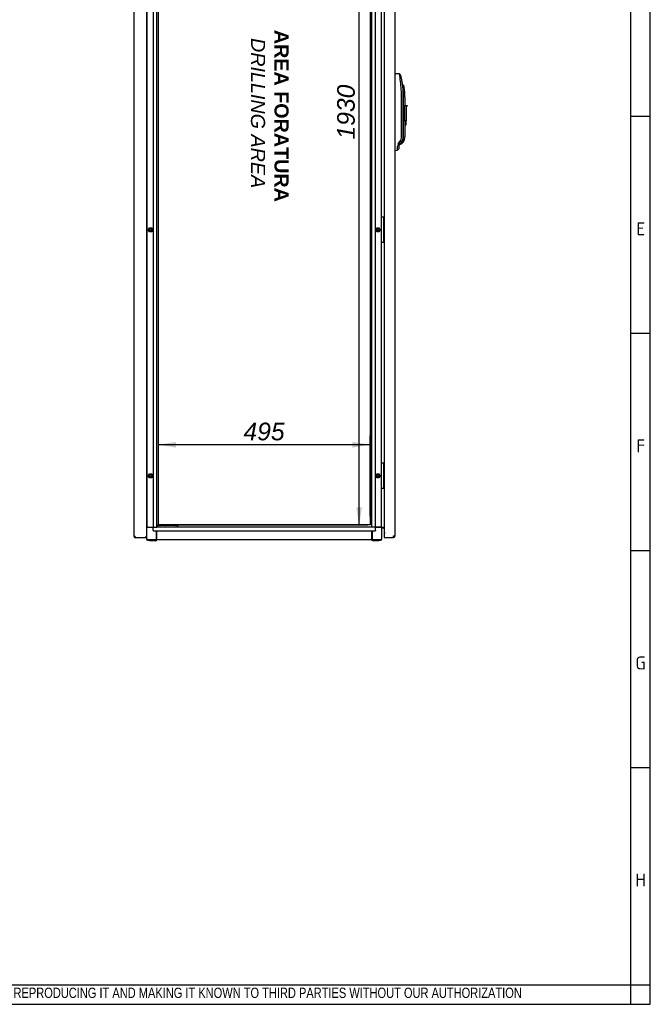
# Paper-space layout 'Layout1' of a CAD drawing. Extents: x 94 to 6181, y 158 to 4314.
# Tile 8 of 11: x 4706 to 6181, y 164 to 2466. Entities that reach past the tile are written whole.
import ezdxf
from ezdxf.lldxf.tags import DXFTag

# ---------------------------------------------------------------- set-up
doc = ezdxf.new("R2010")
doc.units = 0
doc.header["$LTSCALE"] = 15
doc.layers.get('0').update_dxf_attribs({"linetype": 'CONTINUOUS'})
for name, color, linetype in [('_TRANSLATION', 7, 'CONTINUOUS'), ('AE00198_03', 7, 'CONTINUOUS'), ('AE00219_00', 7, 'CONTINUOUS'), ('AE00219_03', 7, 'CONTINUOUS'), ('AE00368_00', 7, 'CONTINUOUS'), ('AE00500_10', 7, 'CONTINUOUS'), ('AE00992_10', 7, 'CONTINUOUS'), ('DEFAULT', 7, 'CONTINUOUS'), ('DV3__TRANSLATION', 7, 'CONTINUOUS'), ('F0000000_08', 7, 'CONTINUOUS'), ('F0000000_27', 7, 'CONTINUOUS'), ('F0000000_28', 7, 'CONTINUOUS'), ('M0000000_06', 7, 'CONTINUOUS'), ('M0000000_14', 7, 'CONTINUOUS'), ('M0000000_39', 7, 'CONTINUOUS'), ('M0000000_53', 7, 'CONTINUOUS'), ('M0000000_57', 7, 'CONTINUOUS')]:
    doc.layers.add(name, color=color, linetype=linetype)
doc.styles.add('SEACAD_ARIAL', font='arial.ttf')
doc.styles.add('SEACAD_ARIALI', font='ariali.ttf')
tags = doc.linetypes.add('CENTER2', pattern=[28.575, 19.05, -3.175, 3.175, -3.175]).pattern_tags.tags
tags[10:11] = [DXFTag(74, 4), DXFTag(75, 0), DXFTag(340, '0'), DXFTag(46, 0.0), DXFTag(50, 0.0), DXFTag(44, 0.0), DXFTag(45, 0.0)]
tags[8:9] = [DXFTag(74, 4), DXFTag(75, 0), DXFTag(340, '0'), DXFTag(46, 0.0), DXFTag(50, 0.0), DXFTag(44, 0.0), DXFTag(45, 0.0)]
tags[6:7] = [DXFTag(74, 4), DXFTag(75, 0), DXFTag(340, '0'), DXFTag(46, 0.0), DXFTag(50, 0.0), DXFTag(44, 0.0), DXFTag(45, 0.0)]
tags[4:5] = [DXFTag(74, 4), DXFTag(75, 0), DXFTag(340, '0'), DXFTag(46, 0.0), DXFTag(50, 0.0), DXFTag(44, 0.0), DXFTag(45, 0.0)]
doc.dimstyles.new('ISO', dxfattribs={"dimtxt": 13.75, "dimasz": 13.75, "dimexe": 6.875, "dimexo": 6.875, "dimgap": 3.4375, "dimtad": 1, "dimdec": 1, "dimtxsty": 'SEACAD_ARIAL', "dimblk1": '_SE_FILLED', "dimblk2": '_SE_FILLED', "dimsah": 1, "dimcen": 6.875, "dimazin": 3, "dimtfac": 0.7, "dimtdec": 3, "dimtmove": 0, "dimatfit": 3})

# ---------------------------------------------------------------- blocks, each defined once
blk = doc.blocks.new('DMBLK61')
at = {"layer": '_TRANSLATION', "linetype": 'CONTINUOUS'}
for points in [[(5507.4, 3173.4), (5500.5, 3214.6), (5493.6, 3173.4)], [(5507.4, 1325.9), (5493.6, 1325.9), (5500.5, 1284.6)]]:
    blk.add_hatch(color=7, dxfattribs=at).paths.add_polyline_path(points)
at = {"layer": '_TRANSLATION', "color": 7, "linetype": 'CONTINUOUS'}
for p, q in [((5051.6, 3214.6), (5521.1, 3214.6)), ((5500.5, 1284.6), (5500.5, 3214.6)), ((5051.6, 1284.6), (5521.1, 1284.6))]:
    blk.add_line(p, q, dxfattribs=at)
at = {"layer": '_TRANSLATION', "color": 7, "linetype": 'CONTINUOUS', "style": 'SEACAD_ARIALI'}
blk.add_text('1930', height=41.25, rotation=90, dxfattribs=at).set_placement((5490.2, 2185.5))
blk = doc.blocks.new('_SE_FILLED')
at = {"color": 0}
blk.add_line((0, 0), (-1, 0), dxfattribs=at)
blk.add_solid([(0, 0), (-1, -0.1665), (-1, 0.1665), (0, 0)], dxfattribs=at)
blk = doc.blocks.new('DMBLK62')
at = {"layer": '_TRANSLATION', "linetype": 'CONTINUOUS'}
for points in [[(5072.3, 1479), (5031, 1472.2), (5072.3, 1465.3)], [(5484.8, 1479), (5484.8, 1465.3), (5526, 1472.2)]]:
    blk.add_hatch(color=7, dxfattribs=at).paths.add_polyline_path(points)
at = {"layer": '_TRANSLATION', "color": 7, "linetype": 'CONTINUOUS'}
for p, q in [((5031, 1305.2), (5031, 1492.8)), ((5526, 1305.2), (5526, 1492.8)), ((5526, 1472.2), (5031, 1472.2))]:
    blk.add_line(p, q, dxfattribs=at)
at = {"layer": '_TRANSLATION', "color": 7, "linetype": 'CONTINUOUS', "style": 'SEACAD_ARIALI'}
blk.add_text('495', height=41.25, dxfattribs=at).set_placement((5229.9, 1482.5))

psp = doc.layouts.get("Layout1")

# ---------------------------------------------------------------- linework, layer by layer
at = {"color": 7, "linetype": 'CONTINUOUS'}
for p, q in [((6181.38, 164.39), (6181.38, 4313.83)), ((6181.38, 2239.11), (6135.95, 2239.11)), ((6181.38, 1731.79), (6135.95, 1731.79)), ((6181.38, 1224.46), (6135.95, 1224.46)), ((6181.38, 717.14), (6135.95, 717.14)), ((93.52, 164.39), (6181.38, 164.39))]:
    psp.add_line(p, q, dxfattribs=at)
at = {"layer": 'AE00198_03', "color": 7, "linetype": 'CONTINUOUS'}
for p, q in [((5558.22, 2002.37), (5557.52, 2002.37)), ((5558.22, 1991.87), (5558.22, 2002.37)), ((5557.52, 1991.87), (5558.22, 1991.87)), ((5558.22, 1957.37), (5557.52, 1957.37)), ((5558.22, 1946.87), (5558.22, 1957.37)), ((5557.52, 1946.87), (5558.22, 1946.87)), ((5558.22, 1427.37), (5557.52, 1427.37)), ((5558.22, 1416.87), (5558.22, 1427.37)), ((5557.52, 1416.87), (5558.22, 1416.87)), ((5558.22, 1382.37), (5557.52, 1382.37)), ((5558.22, 1371.87), (5558.22, 1382.37)), ((5557.52, 1371.87), (5558.22, 1371.87))]:
    psp.add_line(p, q, dxfattribs=at)
for centre, start, end in [((5552.85, 1996.44), 39.5208, 47.82528), ((5552.85, 1997.8), 312.17472, 320.4792), ((5552.85, 1951.44), 39.5208, 47.82528), ((5552.85, 1952.8), 312.17472, 320.4792), ((5552.85, 1421.44), 39.5208, 47.82528), ((5552.85, 1422.8), 312.17472, 320.4792), ((5552.85, 1376.44), 39.5208, 47.82528), ((5552.85, 1377.8), 312.17472, 320.4792)]:
    psp.add_arc(centre, 8, start, end, dxfattribs=at)
at = {"layer": 'AE00219_00', "color": 7, "linetype": 'CONTINUOUS'}
for p, q in [((5037.7, 1280.12), (5038.02, 1279.82)), ((5044.02, 1279.82), (5038.02, 1279.82)), ((5038.02, 1279.82), (5038.02, 1279.62)), ((5044.02, 1279.82), (5044.35, 1280.12)), ((5044.02, 1279.62), (5044.02, 1279.82)), ((5062.7, 1280.12), (5063.02, 1279.82)), ((5069.02, 1279.82), (5063.02, 1279.82)), ((5063.02, 1279.82), (5063.02, 1279.62)), ((5069.02, 1279.82), (5069.35, 1280.12)), ((5069.02, 1279.62), (5069.02, 1279.82))]:
    psp.add_line(p, q, dxfattribs=at)
at = {"layer": 'AE00219_03', "color": 7, "linetype": 'CONTINUOUS'}
for p, q in [((4973.82, 1958.12), (4973.82, 1946.12)), ((4974.02, 1958.12), (4973.82, 1958.12)), ((4973.82, 1946.12), (4974.02, 1946.12)), ((4973.82, 1383.12), (4973.82, 1371.12)), ((4974.02, 1383.12), (4973.82, 1383.12)), ((4973.82, 1371.12), (4974.02, 1371.12))]:
    psp.add_line(p, q, dxfattribs=at)
at = {"layer": 'AE00368_00', "color": 7, "linetype": 'CONTINUOUS'}
for p, q in [((5030.82, 1280.12), (5030.82, 1279.62)), ((5051.22, 1279.62), (5051.22, 1280.12)), ((5055.82, 1280.12), (5055.82, 1279.62)), ((5076.22, 1280.12), (5075.52, 1280.12)), ((5076.22, 1279.62), (5076.22, 1280.12))]:
    psp.add_line(p, q, dxfattribs=at)
for centre, start, end in [((5034.62, 1279.42), 16.60155, 90), ((5047.42, 1279.42), 90, 163.39845), ((5059.62, 1279.42), 16.60155, 90), ((5072.42, 1279.42), 90, 163.39845)]:
    psp.add_arc(centre, 0.7, start, end, dxfattribs=at)
at = {"layer": 'AE00500_10', "color": 7, "linetype": 'CONTINUOUS'}
for p, q in [((5003.52, 2001.82), (5004.02, 2001.82)), ((5004.02, 1992.42), (5003.52, 1992.42)), ((5007.11, 1974.65), (5009.8, 1979.3)), ((5009.84, 1979.32), (5015.21, 1979.32)), ((5015.25, 1979.3), (5017.94, 1974.65)), ((5539.11, 1974.65), (5541.8, 1979.3)), ((5541.84, 1979.32), (5547.21, 1979.32)), ((5547.25, 1979.3), (5549.94, 1974.65)), ((5003.52, 1956.82), (5004.02, 1956.82)), ((5009.8, 1969.95), (5007.11, 1974.6)), ((5008.19, 1974.62), (5010.36, 1978.37)), ((5010.36, 1970.87), (5008.19, 1974.62)), ((5015.21, 1969.92), (5009.84, 1969.92)), ((5010.36, 1978.37), (5014.69, 1978.37)), ((5014.69, 1970.87), (5010.36, 1970.87)), ((5014.69, 1978.37), (5016.85, 1974.62)), ((5016.85, 1974.62), (5014.69, 1970.87)), ((5017.94, 1974.6), (5015.25, 1969.95)), ((5541.8, 1969.95), (5539.11, 1974.6)), ((5540.19, 1974.62), (5542.36, 1978.37)), ((5542.36, 1970.87), (5540.19, 1974.62)), ((5547.21, 1969.92), (5541.84, 1969.92)), ((5542.36, 1978.37), (5546.69, 1978.37)), ((5546.69, 1970.87), (5542.36, 1970.87)), ((5546.69, 1978.37), (5548.85, 1974.62)), ((5548.85, 1974.62), (5546.69, 1970.87)), ((5549.94, 1974.6), (5547.25, 1969.95)), ((5004.02, 1947.42), (5003.52, 1947.42)), ((5003.52, 1426.82), (5004.02, 1426.82)), ((5004.02, 1417.42), (5003.52, 1417.42)), ((5007.11, 1399.65), (5009.8, 1404.3)), ((5009.84, 1404.32), (5015.21, 1404.32)), ((5015.25, 1404.3), (5017.94, 1399.65)), ((5539.11, 1399.65), (5541.8, 1404.3)), ((5541.84, 1404.32), (5547.21, 1404.32)), ((5547.25, 1404.3), (5549.94, 1399.65)), ((5003.52, 1381.82), (5004.02, 1381.82)), ((5009.8, 1394.95), (5007.11, 1399.6)), ((5008.19, 1399.62), (5010.36, 1403.37)), ((5010.36, 1395.87), (5008.19, 1399.62)), ((5015.21, 1394.92), (5009.84, 1394.92)), ((5010.36, 1403.37), (5014.69, 1403.37)), ((5014.69, 1395.87), (5010.36, 1395.87)), ((5014.69, 1403.37), (5016.85, 1399.62)), ((5016.85, 1399.62), (5014.69, 1395.87)), ((5017.94, 1399.6), (5015.25, 1394.95)), ((5541.8, 1394.95), (5539.11, 1399.6)), ((5540.19, 1399.62), (5542.36, 1403.37)), ((5542.36, 1395.87), (5540.19, 1399.62)), ((5547.21, 1394.92), (5541.84, 1394.92)), ((5542.36, 1403.37), (5546.69, 1403.37)), ((5546.69, 1395.87), (5542.36, 1395.87)), ((5546.69, 1403.37), (5548.85, 1399.62)), ((5548.85, 1399.62), (5546.69, 1395.87)), ((5549.94, 1399.6), (5547.25, 1394.95)), ((5004.02, 1372.42), (5003.52, 1372.42))]:
    psp.add_line(p, q, dxfattribs=at)
for centre in [(5012.52, 1974.62), (5544.52, 1974.62), (5012.52, 1399.62), (5544.52, 1399.62)]:
    psp.add_circle(centre, 2.46, dxfattribs=at)
for centre, radius, start, end in [((5009.84, 1979.27), 0.05, 90, 150), ((5015.21, 1979.27), 0.05, 30, 90), ((5541.84, 1979.27), 0.05, 90, 150), ((5547.21, 1979.27), 0.05, 30, 90), ((5007.16, 1974.62), 0.05, 150, 210), ((5012.52, 1974.62), 3, 75, 15), ((5009.84, 1969.97), 0.05, 210, 270), ((5015.21, 1969.97), 0.05, 270, 330), ((5017.89, 1974.62), 0.05, 330, 30), ((5539.16, 1974.62), 0.05, 150, 210), ((5544.52, 1974.62), 3, 75, 15), ((5541.84, 1969.97), 0.05, 210, 270), ((5547.21, 1969.97), 0.05, 270, 330), ((5549.89, 1974.62), 0.05, 330, 30), ((5009.84, 1404.27), 0.05, 90, 150), ((5015.21, 1404.27), 0.05, 30, 90), ((5541.84, 1404.27), 0.05, 90, 150), ((5547.21, 1404.27), 0.05, 30, 90), ((5007.16, 1399.62), 0.05, 150, 210), ((5012.52, 1399.62), 3, 75, 15), ((5009.84, 1394.97), 0.05, 210, 270), ((5015.21, 1394.97), 0.05, 270, 330), ((5017.89, 1399.62), 0.05, 330, 30), ((5539.16, 1399.62), 0.05, 150, 210), ((5544.52, 1399.62), 3, 75, 15), ((5541.84, 1394.97), 0.05, 210, 270), ((5547.21, 1394.97), 0.05, 270, 330), ((5549.89, 1399.62), 0.05, 330, 30)]:
    psp.add_arc(centre, radius, start, end, dxfattribs=at)
at = {"layer": 'AE00992_10', "color": 7, "linetype": 'CONTINUOUS'}
for p, q in [((5584.52, 2339.12), (5584.83, 2339.11)), ((5594.7, 2338.76), (5598.08, 2335.87)), ((5600.43, 2321.69), (5597.01, 2321.2)), ((5600.43, 2321.69), (5602.43, 2302.15)), ((5602.06, 2313.46), (5601.27, 2313.46)), ((5605.01, 2311.02), (5602.06, 2313.46)), ((5602.43, 2302.15), (5602.44, 2300.61)), ((5599.57, 2191.79), (5599.57, 2284.12)), ((5602.44, 2300.61), (5602.92, 2284.12)), ((5602.92, 2284.12), (5602.92, 2191.79)), ((5606.54, 2300.96), (5603.56, 2300.61)), ((5604.52, 2191.74), (5604.52, 2284.12)), ((5607.52, 2284.12), (5607.52, 2265.13)), ((5607.52, 2265.13), (5610.02, 2265.13)), ((5607.52, 2229.13), (5607.52, 2265.13)), ((5610.02, 2265.13), (5610.02, 2263.13)), ((5610.02, 2265.13), (5612.52, 2265.13)), ((5610.02, 2263.13), (5610.02, 2229.13)), ((5612.52, 2263.13), (5610.02, 2263.13)), ((5612.52, 2265.13), (5612.52, 2263.13)), ((5607.52, 2228.41), (5607.52, 2229.13)), ((5610.02, 2229.13), (5607.52, 2229.13)), ((5607.52, 2228.41), (5607.52, 2191.74)), ((5607.52, 2220.13), (5610.02, 2220.13)), ((5610.02, 2220.13), (5610.02, 2229.13)), ((5593.52, 2163.89), (5590.08, 2160.32)), ((5593.52, 2170.77), (5590.12, 2168.97)), ((5591.8, 2175.41), (5593.28, 2177.92)), ((5594.52, 2173.77), (5591.8, 2175.41)), ((5593.28, 2177.92), (5596.3, 2181.94)), ((5596.02, 2175.77), (5593.28, 2177.92)), ((5593.52, 2170.77), (5593.52, 2163.89)), ((5594.43, 2173.46), (5594.52, 2173.46)), ((5596.02, 2175.77), (5594.52, 2173.77)), ((5594.52, 2173.46), (5599.65, 2175.58)), ((5599.04, 2179.8), (5596.02, 2175.77)), ((5599.04, 2179.8), (5596.3, 2181.94)), ((5598.37, 2178.91), (5599.28, 2179.47)), ((5599.28, 2180.13), (5599.04, 2179.8)), ((5601.67, 2177.6), (5599.65, 2175.58)), ((5603.95, 2180.34), (5601.67, 2177.6)), ((5584.83, 2160.13), (5584.52, 2160.12)), ((5590.08, 2160.32), (5590.08, 2160.32))]:
    psp.add_line(p, q, dxfattribs=at)
for centre, radius, start, end in [((5305.73, 2291.71), 292.77, 5.78029, 9.24847), ((5329.85, 2284.12), 273.18, 7.90425, 10.9191), ((5330.34, 2284.15), 269.24, 359.9947, 7.90951), ((5365.24, 2279.23), 239.28, 5.1262, 8.22455), ((5462.56, 2284.12), 144.97, 6.66995, 10.69218), ((5462.56, 2284.12), 141.97, 0, 6.66995), ((5462.56, 2284.12), 144.97, 0, 6.66995), ((5583.13, 2191.79), 16.44, 323.21101, 359.97779), ((5587.52, 2191.74), 17, 313.77084, 0), ((5587.52, 2191.74), 20, 325.22791, 0), ((5379.34, 2165.73), 210.81, 358.52886, 0.88139), ((5602.82, 2169.1), 12.7, 150.18963, 180.57021), ((5598.52, 2170.77), 5, 143.18881, 180.0006), ((5605.07, 2161.36), 19.02, 93.37958, 107.72511)]:
    psp.add_arc(centre, radius, start, end, dxfattribs=at)
for centre, major_axis, start_param, end_param in [((5584.22, 2321.62), (-501.44, 17.51), 4.6927123, 4.712389), ((5584.22, 2177.62), (-501.44, -17.51), 1.5707963, 1.5812581)]:
    psp.add_ellipse(centre, major_axis=major_axis, ratio=0.0348783, start_param=start_param, end_param=end_param, dxfattribs=at)
for points, degree, knots in [([(5602.92, 2191.79), (5602.93, 2188.68), (5601.98, 2185.67), (5601.04, 2182.67), (5599.28, 2180.13)], 2, [0, 0, 0, 0.5, 0.5, 1, 1, 1]), ([(5594.52, 2173.46), (5594.52, 2173.46), (5594.53, 2173.47), (5594.56, 2173.51), (5594.61, 2173.59), (5594.67, 2173.69), (5594.75, 2173.83), (5594.86, 2173.99), (5594.98, 2174.19), (5595.12, 2174.41), (5595.27, 2174.67), (5595.45, 2174.95), (5595.58, 2175.17), (5595.65, 2175.28)], 3, [0.50001523, 0.50001523, 0.50001523, 0.50001523, 0.54423666, 0.58862653, 0.63321161, 0.67801832, 0.72307269, 0.76840034, 0.8140264, 0.85997552, 0.90627186, 0.95293901, 1, 1, 1, 1])]:
    psp.add_open_spline(points, degree=degree, knots=knots, dxfattribs=at)
at = {"layer": 'DEFAULT', "color": 7, "linetype": 'CONTINUOUS'}
for p, q in [((6135.95, 164.39), (6135.95, 4313.83)), ((93.52, 209.82), (6181.38, 209.82))]:
    psp.add_line(p, q, dxfattribs=at)
at = {"layer": 'DV3__TRANSLATION', "color": 7, "linetype": 'CENTER2'}
for p, q in [((5031.02, 1284.62), (5031.02, 3214.62)), ((5526.02, 3214.62), (5526.02, 1284.62)), ((5526.02, 1284.62), (5031.02, 1284.62))]:
    psp.add_line(p, q, dxfattribs=at)
at = {"layer": 'F0000000_08', "color": 7, "linetype": 'CONTINUOUS'}
for p, q in [((5553.02, 1945.12), (5553.02, 2004.12)), ((5553.52, 2004.62), (5554.02, 2004.62)), ((5554.02, 2004.62), (5556.52, 2004.62)), ((5556.52, 2004.62), (5557.02, 2004.62)), ((5557.02, 2004.62), (5557.12, 2004.62)), ((5557.27, 2004.62), (5557.12, 2004.62)), ((5557.52, 2004.12), (5557.52, 1945.12)), ((5557.67, 2004.42), (5559.02, 2002.62)), ((5554.02, 1944.62), (5553.52, 1944.62)), ((5556.52, 1944.62), (5554.02, 1944.62)), ((5557.02, 1944.62), (5556.52, 1944.62)), ((5557.12, 1944.62), (5557.02, 1944.62)), ((5559.02, 1946.62), (5557.67, 1944.82)), ((5553.02, 1370.12), (5553.02, 1429.12)), ((5553.52, 1429.62), (5554.02, 1429.62)), ((5554.02, 1429.62), (5556.52, 1429.62)), ((5556.52, 1429.62), (5557.02, 1429.62)), ((5557.02, 1429.62), (5557.12, 1429.62)), ((5557.27, 1429.62), (5557.12, 1429.62)), ((5557.52, 1429.12), (5557.52, 1370.12)), ((5557.67, 1429.42), (5559.02, 1427.62)), ((5554.02, 1369.62), (5553.52, 1369.62)), ((5556.52, 1369.62), (5554.02, 1369.62)), ((5557.02, 1369.62), (5556.52, 1369.62)), ((5557.12, 1369.62), (5557.02, 1369.62)), ((5559.02, 1371.62), (5557.67, 1369.82))]:
    psp.add_line(p, q, dxfattribs=at)
for centre, start, end in [((5553.52, 2004.12), 90, 180), ((5557.02, 2004.12), 0, 90), ((5557.27, 2004.12), 36.8699, 90), ((5553.52, 1945.12), 180, 270), ((5557.02, 1945.12), 270, 0), ((5557.27, 1945.12), 270, 323.1301), ((5553.52, 1429.12), 90, 180), ((5557.02, 1429.12), 0, 90), ((5557.27, 1429.12), 36.8699, 90), ((5553.52, 1370.12), 180, 270), ((5557.02, 1370.12), 270, 0), ((5557.27, 1370.12), 270, 323.1301)]:
    psp.add_arc(centre, 0.5, start, end, dxfattribs=at)
at = {"layer": 'F0000000_27', "color": 7, "linetype": 'CONTINUOUS'}
for p, q in [((4974.02, 1257.42), (4974.02, 3241.82)), ((5003.52, 1256.12), (5003.52, 3243.12)), ((4976.82, 1257.42), (4974.02, 1257.42)), ((4976.82, 1254.62), (4976.84, 1254.62)), ((5002.02, 1254.62), (4976.84, 1254.62)), ((5002.02, 1256.12), (5000.72, 1257.42)), ((5002.02, 1256.12), (5000.72, 1257.42)), ((5002.02, 1254.62), (5002.02, 1256.12)), ((5003.52, 1256.12), (5002.02, 1256.12)), ((5003.52, 1256.12), (5002.02, 1256.12)), ((5003.52, 1254.62), (5002.02, 1254.62)), ((5003.52, 1254.62), (5003.52, 1256.12))]:
    psp.add_line(p, q, dxfattribs=at)
for centre, radius, start, end in [((4976.82, 1257.42), 2.8, 180, 270), ((5150.82, 1257.26), 174, 179.94822, 180.87028)]:
    psp.add_arc(centre, radius, start, end, dxfattribs=at)
at = {"layer": 'F0000000_28', "color": 7, "linetype": 'CONTINUOUS'}
for p, q in [((5559.02, 3234.12), (5559.02, 1265.12)), ((5584.52, 1259.12), (5584.52, 3240.12)), ((5561.52, 1265.12), (5559.02, 1265.12)), ((5561.62, 1265.11), (5559.02, 1265.11)), ((5559.02, 1265.11), (5559.02, 1259.12)), ((5559.02, 1259.12), (5559.02, 1255.12)), ((5559.02, 1255.12), (5580.5, 1255.12)), ((5561.52, 1265.12), (5561.62, 1265.12)), ((5561.62, 1265.12), (5561.62, 1265.11)), ((5580.52, 1255.12), (5580.5, 1255.12)), ((5580.52, 1259.12), (5584.52, 1259.12))]:
    psp.add_line(p, q, dxfattribs=at)
for centre, radius, start, end in [((5225.46, 1258.9), 355.07, 359.39079, 0.03626), ((5580.52, 1259.12), 4, 270.00213, 359.99787)]:
    psp.add_arc(centre, radius, start, end, dxfattribs=at)
at = {"layer": 'M0000000_06', "color": 7, "linetype": 'CONTINUOUS'}
for p, q in [((5006.52, 1279.62), (5003.52, 1279.62)), ((5006.52, 1278.62), (5003.52, 1278.62)), ((5004.02, 1252.12), (5004.02, 1278.62)), ((5006.52, 1279.62), (5018.52, 1279.62)), ((5018.52, 1278.62), (5006.52, 1278.62)), ((5026.52, 1252.12), (5026.52, 1270.62)), ((5027.52, 1252.12), (5027.52, 1270.62)), ((5529.52, 1270.62), (5529.52, 1252.12)), ((5530.52, 1270.62), (5530.52, 1252.12)), ((5550.52, 1279.62), (5538.52, 1279.62)), ((5550.52, 1278.62), (5538.52, 1278.62)), ((5553.77, 1279.62), (5550.52, 1279.62)), ((5553.77, 1278.62), (5550.52, 1278.62)), ((5553.02, 1278.62), (5553.02, 1252.12)), ((5553.77, 1278.62), (5553.77, 1279.62)), ((5553.77, 1252.12), (5553.77, 1278.62)), ((5003.27, 1256.12), (5003.27, 1256.12)), ((5003.27, 1254.62), (5003.27, 1252.12)), ((5026.52, 1249.62), (5006.52, 1249.62)), ((5006.52, 1248.87), (5010.52, 1248.87)), ((5010.52, 1247.87), (5010.52, 1249.62)), ((5012.52, 1247.62), (5010.77, 1247.62)), ((5023.52, 1247.62), (5012.52, 1247.62)), ((5025.27, 1247.62), (5023.52, 1247.62)), ((5025.52, 1247.87), (5025.52, 1249.62)), ((5025.52, 1248.87), (5026.52, 1248.87)), ((5026.52, 1248.87), (5026.52, 1252.12)), ((5026.52, 1248.87), (5027.52, 1248.87)), ((5027.52, 1248.87), (5027.52, 1252.12)), ((5529.52, 1252.12), (5529.52, 1248.87)), ((5530.52, 1248.87), (5529.52, 1248.87)), ((5530.52, 1252.12), (5530.52, 1248.87)), ((5550.52, 1249.62), (5530.52, 1249.62)), ((5530.52, 1248.87), (5531.52, 1248.87)), ((5531.52, 1247.87), (5531.52, 1249.62)), ((5533.52, 1247.62), (5531.77, 1247.62)), ((5544.52, 1247.62), (5533.52, 1247.62)), ((5546.27, 1247.62), (5544.52, 1247.62)), ((5546.52, 1247.87), (5546.52, 1249.62)), ((5546.52, 1248.87), (5550.52, 1248.87))]:
    psp.add_line(p, q, dxfattribs=at)
for centre, radius, start, end in [((5006.52, 1252.12), 3.25, 180, 270), ((5006.52, 1252.12), 2.5, 180, 270), ((5010.77, 1247.87), 0.25, 180, 270), ((5025.27, 1247.87), 0.25, 270, 0), ((5531.77, 1247.87), 0.25, 180, 270), ((5546.27, 1247.87), 0.25, 270, 0), ((5550.52, 1252.12), 2.5, 270, 0), ((5550.52, 1252.12), 3.25, 270, 0)]:
    psp.add_arc(centre, radius, start, end, dxfattribs=at)
at = {"layer": 'M0000000_14', "color": 7, "linetype": 'CONTINUOUS'}
for p, q in [((5004.02, 3219.62), (5004.02, 1279.62)), ((5018.52, 3219.62), (5018.52, 1279.62)), ((5027.52, 1279.62), (5027.52, 3219.62)), ((5529.52, 3219.62), (5529.52, 1279.62)), ((5538.52, 1279.62), (5538.52, 3219.62)), ((5553.02, 2004.12), (5553.02, 2495.12)), ((5553.02, 1429.12), (5553.02, 1945.12)), ((5553.02, 1279.62), (5553.02, 1370.12)), ((5019.77, 1279.62), (5018.52, 1279.62)), ((5019.77, 1279.62), (5023.82, 1279.62)), ((5023.82, 1279.62), (5027.52, 1279.62)), ((5533.22, 1279.62), (5529.52, 1279.62)), ((5537.27, 1279.62), (5533.22, 1279.62)), ((5537.27, 1279.62), (5538.52, 1279.62)), ((5553.77, 1279.62), (5554.32, 1279.62)), ((5554.32, 1279.62), (5559.02, 1279.62))]:
    psp.add_line(p, q, dxfattribs=at)
at = {"layer": 'M0000000_39', "color": 7, "linetype": 'CONTINUOUS'}
for p, q in [((5018.52, 1275.92), (5018.52, 1279.62)), ((5018.52, 1271.87), (5018.52, 1275.92)), ((5018.52, 1271.87), (5018.52, 1270.62)), ((5018.52, 1270.62), (5538.52, 1270.62)), ((5529.52, 1279.62), (5027.52, 1279.62)), ((5538.52, 1275.92), (5538.52, 1279.62)), ((5538.52, 1271.87), (5538.52, 1275.92)), ((5538.52, 1271.87), (5538.52, 1270.62)), ((5529.52, 1249.62), (5027.52, 1249.62))]:
    psp.add_line(p, q, dxfattribs=at)
at = {"layer": 'M0000000_53', "color": 7, "linetype": 'CONTINUOUS'}
for p, q in [((5555.02, 1278.42), (5553.77, 1278.42)), ((5555.02, 1278.42), (5555.02, 1279.62)), ((5559.02, 1278.42), (5555.02, 1278.42)), ((5555.02, 1278.32), (5559.02, 1278.32)), ((5555.02, 1277.12), (5555.02, 1278.32)), ((5559.02, 1277.12), (5555.02, 1277.12))]:
    psp.add_line(p, q, dxfattribs=at)
for radius, end in [(3.2, 112.99339), (2, 128.68219)]:
    psp.add_arc((5555.02, 1275.12), radius, 90, end, dxfattribs=at)
at = {"layer": 'M0000000_57', "color": 7, "linetype": 'CONTINUOUS'}
for p, q in [((5029.52, 1283.12), (5027.52, 1283.12)), ((5029.02, 1282.62), (5029.02, 1280.62)), ((5029.06, 1280.12), (5029.52, 1280.12)), ((5034.02, 1283.12), (5029.52, 1283.12)), ((5029.52, 1280.12), (5034.02, 1280.12)), ((5071.02, 1283.12), (5034.02, 1283.12)), ((5034.02, 1280.12), (5071.02, 1280.12)), ((5075.52, 1283.12), (5071.02, 1283.12)), ((5071.02, 1280.12), (5075.52, 1280.12)), ((5076.02, 1280.62), (5076.02, 1282.62)), ((5076.02, 1280.12), (5076.02, 1280.62))]:
    psp.add_line(p, q, dxfattribs=at)
for centre, start, end in [((5029.52, 1282.62), 90, 180), ((5029.52, 1280.62), 180, 270), ((5075.52, 1282.62), 0, 90), ((5075.52, 1280.62), 270, 0)]:
    psp.add_arc(centre, 0.5, start, end, dxfattribs=at)

# ---------------------------------------------------------------- texts
for s, insert, char_height, width, attachment_point in [('{\\fSolid Edge ANSI|b0||i0||c0|p34;\\C7;\\H30.28788;\\W1.;E}', (6159.21, 1961.62), 30.2879, 35.967, 8), ('{\\fSolid Edge ANSI|b0||i0||c0|p34;\\C7;\\H30.28788;\\W1.;F}', (6159.18, 1454.3), 30.2879, 34.074, 8), ('{\\fSolid Edge ANSI|b0||i0||c0|p34;\\C7;\\H30.28788;\\W1.;G}', (6158.79, 946.98), 30.2879, 38.8065, 8), ('{\\fSolid Edge ANSI|b0||i0||c0|p34;\\C7;\\H30.28788;\\W1.;H}', (6158.82, 439.66), 30.2879, 40.6995, 8), ('{\\fArial Narrow|b0||i0||c0|p34;\\C7;\\H24.;\\W0.94;IN ACCORDANCE WITH THE LAW, WE RESERVE THE OWNERSHIP OF THIS DESIGN WITH THE PROHIBITION OF REPRODUCING IT AND MAKING IT KNOWN TO THIRD PARTIES WITHOUT OUR AUTHORIZATION}', (3295.32, 174.78), 24, 2729.9357, 7)]:
    psp.add_mtext(s, dxfattribs=dict(insert=insert, char_height=char_height, width=width, attachment_point=attachment_point))
at = {"layer": '_TRANSLATION', "insert": (5291.2, 2247.21), "char_height": 33, "width": 421.1497, "attachment_point": 5, "rotation": 270}
psp.add_mtext('{\\fArial|b0||i0||c0|p34;\\C7;\\H33.;\\W1.; }{\\fArial|b1||i0||c0|p34;\\C7;\\H33.;\\W1.;AREA FORATURA \\P}{\\fArial|b0||i1||c0|p34;\\C7;\\H33.;\\W1.;DRILLING AREA}', dxfattribs=at)

# ---------------------------------------------------------------- dimensions: what is measured, and where the dimension line sits
at = {"layer": '_TRANSLATION', "color": 7, "linetype": 'CONTINUOUS'}
dim = psp.add_linear_dim(base=(5500.5, 1284.62), p1=(5031.02, 1284.62), p2=(5031.02, 3214.62), angle=90, text='\\A1;<>', dimstyle='ISO', override={"dimtxt": 41.25, "dimasz": 41.25, "dimexe": 20.625, "dimexo": 20.625, "dimgap": 10.3125, "dimcen": 20.625}, dxfattribs=at)
dim.commit()
dim.dimension.update_dxf_attribs({"geometry": 'DMBLK61', "text_midpoint": (5500.5, 2249.62), "dimtype": 161})
dim = psp.add_linear_dim(base=(5031.02, 1472.16), p1=(5526.02, 1284.62), p2=(5031.02, 1284.62), text='\\A1;<>', dimstyle='ISO', override={"dimtxt": 41.25, "dimasz": 41.25, "dimexe": 20.625, "dimexo": 20.625, "dimgap": 10.3125, "dimcen": 20.625}, dxfattribs=at)
dim.commit()
dim.dimension.update_dxf_attribs({"geometry": 'DMBLK62', "text_midpoint": (5278.52, 1472.16), "dimtype": 160})

doc.saveas('drawing.dxf')
